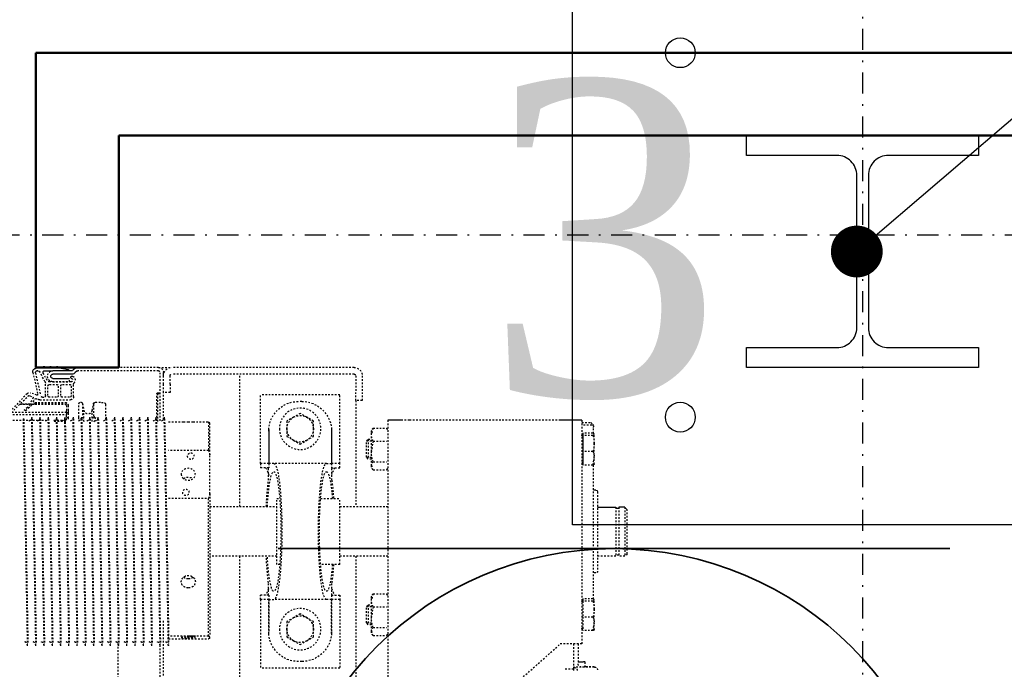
# Model space of a CAD drawing. Header units: centimetres. Extents: x 42630 to 130002, y 15 to 29179.
# Tile 75 of 138: x 50522 to 50581, y 5744 to 5784. Entities that reach past the tile are written whole.
import ezdxf

# ---------------------------------------------------------------- set-up
doc = ezdxf.new("R2010")
doc.units = ezdxf.units.CM
doc.header["$LTSCALE"] = 0.01
doc.linetypes.add('DASHDOT2', pattern=[12.7, 6.35, -3.175, 0, -3.175])
doc.linetypes.add('DASHED2', pattern=[9.525, 6.35, -3.175])
doc.layers.get('0').update_dxf_attribs({"color": 253})
for name, color, linetype in [('33 - linia 2', 253, 'Continuous'), ('A-ELEWACJE', 253, 'Continuous'), ('A-Grid', 253, 'DASHDOT2'), ('CKDRZWI_', 253, 'Continuous'), ('OPIS_K_WYK', 253, 'Continuous')]:
    doc.layers.add(name, color=color, linetype=linetype)
for name, color, linetype, lineweight in [('CKSCIANY_PRZEKR', 253, 'Continuous', 50), ('EOPIS', 150, 'Continuous', 35), ('eosprz', 32, 'Continuous', 35)]:
    doc.layers.add(name, color=color, linetype=linetype, lineweight=lineweight)
doc.layers.add('REV', color=253, linetype='Continuous', lineweight=40, plot=False)
doc.styles.get("Standard").update_dxf_attribs({"font": 'ic-simplex.shx', "width": 0.8})
doc.styles.add('styl1', font='times.ttf')
doc.dimstyles.new('CADKON cm', dxfattribs={"dimscale": 10, "dimtxt": 2.5, "dimasz": 2.5, "dimexe": 1.8, "dimexo": 5, "dimgap": 0.6, "dimtad": 1, "dimrnd": 0.1, "dimtxsty": 'Standard', "dimblk1": 'OBLIQUE', "dimblk2": 'OBLIQUE', "dimsah": 1, "dimcen": 2.5, "dimadec": 1, "dimazin": 2, "dimtfac": 1, "dimtix": 1, "dimtmove": 2, "dimatfit": 3, "dimldrblk": 'OPEN30', "dimfxl": 5, "dimfxlon": 1, "dimtfill": 1, "dimtolj": 1, "dimarcsym": 0})

# ---------------------------------------------------------------- blocks, each defined once
blk = doc.blocks.new('A$7E8814A102C37C')
at = {"layer": 'A-Grid', "ltscale": 20}
blk.add_line((-237.5, -417), (3157.5, -417), dxfattribs=at)
blk.add_lwpolyline([(1000, -130), (1000, -1964.5)], dxfattribs=at)
blk = doc.blocks.new('A$7E8814B27261F1')
at = {"color": 7, "linetype": 'DASHED2', "ltscale": 10}
for p, q in [((231.79, 4366.84), (231.79, 374.08)), ((215.82, 380.27), (230.89, 394.75)), ((231.49, 393.96), (217.23, 379.71)), ((227.23, 356.5), (227.23, 389.71)), ((228.48, 390.96), (228.48, 356.5)), ((222.1, 378.47), (222.1, 384.57)), ((222.1, 384.57), (222.1, 378.47)), ((222.14, 378.5), (222.14, 384.62)), ((222.19, 378.52), (222.19, 384.66)), ((222.24, 378.54), (222.24, 384.71)), ((224.06, 379.98), (225.41, 381.69)), ((225.91, 381.34), (224.5, 379.34)), ((231, 382.71), (231, 382.29)), ((203.01, 376.75), (216.18, 373.91)), ((203.22, 375.17), (217, 372.2)), ((216.68, 374.5), (215.33, 378.13)), ((217.04, 378.58), (217.86, 376.81)), ((218.13, 376.71), (222.18, 378.51)), ((218.66, 375.1), (219.21, 373.91)), ((222.59, 377.58), (218.74, 375.36)), ((221.15, 375.5), (221.1, 375.5)), ((221.1, 375.5), (221.1, 357.3)), ((221.15, 375.5), (221.1, 375.5)), ((221.1, 375.5), (221.1, 357.3)), ((221.19, 375.5), (221.15, 375.5)), ((221.15, 375.5), (221.15, 357.3)), ((221.24, 375.5), (221.19, 375.5)), ((221.19, 375.5), (221.19, 357.3)), ((222.24, 375.5), (221.24, 375.5)), ((221.24, 375.5), (221.24, 357.3)), ((222.1, 375.5), (222.1, 377.3)), ((222.1, 377.3), (222.1, 375.5)), ((222.14, 375.5), (222.14, 377.33)), ((222.19, 375.5), (222.19, 377.35)), ((222.24, 375.5), (222.24, 377.38)), ((222.24, 375.5), (222.24, 357.3)), ((231, 377.71), (231, 377.29)), ((367, 379.79), (367, 380.21)), ((367, 374.79), (367, 375.21)), ((208.52, 369.49), (202.81, 372.52)), ((207.81, 368.17), (203.35, 370.53)), ((217, 369.2), (209.7, 369.2)), ((218, 370.96), (218, 370.2)), ((219.5, 372.64), (219.5, 354.2)), ((231, 372.71), (231, 372.29)), ((231.79, 373.33), (231.79, 369.08)), ((367, 369.79), (367, 370.21)), ((208.6, 364.7), (208.6, 354.7)), ((208.7, 353.9), (208.7, 366.7)), ((210.2, 366.7), (210.2, 362.45)), ((217, 367.7), (211.2, 367.7)), ((218, 362.45), (218, 366.7)), ((231, 367.71), (231, 367.3)), ((231, 362.71), (231, 362.3)), ((231.79, 364.08), (231.79, 359.08)), ((232.43, 363.97), (232.43, 356.5)), ((367, 364.79), (367, 365.21)), ((210.2, 358.95), (210.2, 354.7)), ((211.2, 361.45), (217, 361.45)), ((217, 359.95), (211.2, 359.95)), ((218, 354.7), (218, 358.95)), ((223.04, 356.5), (226.24, 356.5)), ((227.23, 356.5), (226.24, 356.5)), ((227.23, 356.5), (227.24, 356.5)), ((227.24, 356.5), (227.24, 355.5)), ((227.57, 356.5), (227.24, 356.5)), ((227.57, 356.5), (228.48, 356.5)), ((228.83, 356.5), (228.48, 356.5)), ((231.79, 356.5), (228.83, 356.5)), ((230.28, 356.5), (230.28, 355.5)), ((231, 357.71), (231, 357.3)), ((367, 359.8), (367, 360.21)), ((208.6, 354.7), (206.6, 354.7)), ((217.5, 352.2), (210.16, 352.2)), ((211.2, 353.7), (217, 353.7)), ((223.04, 355.5), (226.24, 355.5)), ((226.24, 355.5), (227.24, 355.5)), ((227.24, 355.5), (227.57, 355.5)), ((227.57, 355.5), (230.28, 355.5)), ((230.28, 355.5), (231.19, 355.5)), ((231, 352.71), (231, 352.3)), ((367, 354.8), (367, 355.21)), ((200, 301), (200, 349.66)), ((202, 301), (202, 349.66)), ((221, 348), (221, 347.81)), ((221.8, 346.83), (226.02, 345.95)), ((221.8, 346.83), (229.79, 346.83)), ((229.95, 349), (222, 349)), ((232.64, 345.95), (226.02, 345.95)), ((229.79, 346.83), (232.64, 345.95)), ((231.1, 349), (229.95, 349)), ((231.1, 347.69), (230.73, 347.81)), ((231, 347.71), (231, 347.3)), ((367, 349.8), (367, 350.21)), ((367, 344.8), (367, 345.21)), ((221, 339.19), (221, 338)), ((226.02, 341.05), (221.8, 340.17)), ((222.39, 340), (222.1, 340)), ((229.32, 340), (222.39, 340)), ((232.64, 341.05), (226.02, 341.05)), ((230.85, 340.49), (229.28, 340)), ((230.16, 339), (233.52, 340.07)), ((231, 342.71), (231, 342.3)), ((367, 339.8), (367, 340.21)), ((222.23, 333), (222.39, 333)), ((222.39, 333), (231.33, 333)), ((231, 337.71), (231, 337.3)), ((367, 334.8), (367, 335.22)), ((231, 332.71), (231, 332.3)), ((231, 327.72), (231, 327.3)), ((367, 329.8), (367, 330.22)), ((231, 322.72), (231, 322.3)), ((366.58, 325.5), (636.73, 325.5)), ((367, 324.8), (367, 325.22)), ((231, 317.72), (231, 317.3)), ((367, 319.8), (367, 320.22)), ((367, 314.8), (367, 315.22)), ((231, 312.72), (231, 312.3)), ((367, 309.8), (367, 310.22)), ((231, 307.72), (231, 307.31)), ((367, 304.8), (367, 305.22)), ((200, 301), (200, 293)), ((232.13, 300), (203, 300)), ((204, 298), (203, 298)), ((203, 298), (203, 297.58)), ((204, 298), (204, 297.9)), ((210, 298), (205, 298)), ((215, 298), (210, 298)), ((215, 294), (215, 298)), ((231.46, 298), (215, 298)), ((215.8, 302), (215.3, 301.5)), ((215.3, 301.5), (215.7, 301.5)), ((215.3, 301.5), (215.3, 300)), ((216.2, 302), (215.7, 301.5)), ((215.7, 301.5), (232.7, 301.5)), ((215.7, 301.5), (215.7, 300)), ((216.2, 302), (215.8, 302)), ((232.2, 302), (216.2, 302)), ((231, 302.72), (231, 302.31)), ((231, 297.72), (231, 297.31)), ((554, 298), (353, 298)), ((367, 299.81), (367, 300.22)), ((636.73, 300), (367, 300)), ((200, 183), (200, 293)), ((204, 183), (204, 293)), ((210, 294), (205, 294)), ((210, 294), (215, 294)), ((232.75, 295), (232.75, 285.82)), ((250.04, 270.75), (250.04, 295)), ((278.85, 295), (278.85, 270.75)), ((354.75, 295), (367, 295)), ((362.13, 270.75), (362.13, 295)), ((363.73, 295), (363.73, 270.75)), ((367, 295), (367, 295.22)), ((232.75, 280.15), (232.75, 270.75)), ((232.75, 270.75), (250.04, 270.75)), ((232.75, 270.75), (233.5, 270)), ((252.71, 270), (233.5, 270)), ((276.18, 270), (252.71, 270)), ((276.18, 270), (362.28, 270)), ((362.13, 270.75), (278.85, 270.75)), ((284, 270), (284, 229.6)), ((314, 229.6), (314, 270)), ((363.58, 270), (362.28, 270)), ((284, 252), (204, 252)), ((413, 252), (314, 252)), ((257.9, 239.5), (216.5, 239.5)), ((216.5, 191.5), (216.5, 239.5)), ((257.9, 234.5), (257.9, 239.5)), ((257.9, 239.5), (260.5, 239.5)), ((260.5, 234.5), (260.5, 239.5)), ((340.1, 239.5), (337.5, 239.5)), ((337.5, 234.5), (337.5, 239.5)), ((340.1, 239.5), (381.5, 239.5)), ((340.1, 234.5), (340.1, 239.5)), ((381.5, 191.5), (381.5, 239.5)), ((237.5, 234.47), (257.9, 234.47)), ((238.5, 234.5), (257.9, 234.5)), ((257.9, 234.5), (260.5, 234.5)), ((257.9, 231.4), (257.9, 234.47)), ((268.01, 234.6), (260.5, 234.6)), ((337.5, 234.6), (329.99, 234.6)), ((337.5, 234.5), (340.1, 234.5)), ((340.1, 234.5), (359.5, 234.5)), ((340.1, 234.47), (340.1, 231.4)), ((360.5, 234.47), (340.1, 234.47)), ((257.9, 199.6), (257.9, 231.4)), ((319, 229.6), (279, 229.6)), ((279, 229.6), (279, 227.84)), ((319, 227.84), (319, 229.6)), ((340.1, 199.6), (340.1, 231.4)), ((230.07, 219.5), (232.38, 223.5)), ((232.38, 223.5), (237, 223.5)), ((237, 223.5), (241.62, 223.5)), ((241.62, 223.5), (243.93, 219.5)), ((351.07, 219.5), (353.38, 223.5)), ((353.38, 223.5), (358, 223.5)), ((358, 223.5), (362.62, 223.5)), ((362.62, 223.5), (364.93, 219.5)), ((220.5, 214.5), (220.5, 216.5)), ((227.76, 215.5), (230.07, 219.5)), ((230.07, 211.5), (227.76, 215.5)), ((243.93, 219.5), (246.24, 215.5)), ((246.24, 215.5), (243.93, 211.5)), ((348.76, 215.5), (351.07, 219.5)), ((351.07, 211.5), (348.76, 215.5)), ((364.93, 219.5), (367.24, 215.5)), ((367.24, 215.5), (364.93, 211.5)), ((377.5, 214.5), (377.5, 216.5)), ((232.38, 207.5), (230.07, 211.5)), ((243.93, 211.5), (241.62, 207.5)), ((353.38, 207.5), (351.07, 211.5)), ((364.93, 211.5), (362.62, 207.5)), ((237, 207.5), (232.38, 207.5)), ((241.62, 207.5), (237, 207.5)), ((279, 203.16), (279, 191.5)), ((319, 191.5), (319, 203.16)), ((358, 207.5), (353.38, 207.5)), ((362.62, 207.5), (358, 207.5)), ((237.5, 196.53), (257.9, 196.53)), ((238.5, 196.5), (257.9, 196.5)), ((257.9, 199.6), (257.9, 196.53)), ((257.9, 191.5), (257.9, 196.5)), ((257.9, 196.5), (260.5, 196.5)), ((260.5, 196.5), (260.5, 191.5)), ((268.01, 196.4), (260.5, 196.4)), ((337.5, 196.4), (329.99, 196.4)), ((337.5, 196.5), (337.5, 191.5)), ((337.5, 196.5), (340.1, 196.5)), ((340.1, 196.53), (340.1, 199.6)), ((360.5, 196.53), (340.1, 196.53)), ((340.1, 191.5), (340.1, 196.5)), ((340.1, 196.5), (359.5, 196.5)), ((257.9, 191.5), (216.5, 191.5)), ((260.5, 191.5), (257.9, 191.5)), ((319, 191.5), (279, 191.5)), ((284, 191.5), (284, 162.5)), ((314, 162.5), (314, 191.5)), ((337.5, 191.5), (340.1, 191.5)), ((340.1, 191.5), (381.5, 191.5)), ((205, 182), (215, 182)), ((220, 182), (215, 182)), ((220, 178), (220, 182)), ((220, 182), (284, 182)), ((314, 182), (417.5, 182)), ((205, 178), (215, 178)), ((215, 178), (220, 178)), ((236.67, 171.52), (240.54, 172.5)), ((240.54, 172.5), (238.26, 172.5)), ((250.71, 172.5), (240.54, 172.5)), ((244.34, 175.5), (243.26, 174.43)), ((243.26, 174.43), (255.26, 174.43)), ((243.26, 174.43), (243.26, 172.5)), ((254.19, 175.5), (244.34, 175.5)), ((244.34, 175.5), (244.34, 172.5)), ((244.41, 171.52), (250.71, 172.5)), ((259.43, 172.5), (250.71, 172.5)), ((255.26, 174.43), (254.19, 175.5)), ((254.19, 175.5), (254.19, 172.5)), ((255.26, 172.5), (255.26, 174.43)), ((261.86, 171.52), (257.99, 172.5)), ((336.67, 171.52), (340.54, 172.5)), ((340.54, 172.5), (338.26, 172.5)), ((350.71, 172.5), (340.54, 172.5)), ((344.34, 175.5), (343.26, 174.43)), ((343.26, 174.43), (355.26, 174.43)), ((343.26, 174.43), (343.26, 172.5)), ((354.19, 175.5), (344.34, 175.5)), ((344.34, 175.5), (344.34, 172.5)), ((344.41, 171.52), (350.71, 172.5)), ((359.43, 172.5), (350.71, 172.5)), ((355.26, 174.43), (354.19, 175.5)), ((354.19, 175.5), (354.19, 172.5)), ((355.26, 172.5), (355.26, 174.43)), ((361.86, 171.52), (357.98, 172.5)), ((236.67, 171.52), (236.67, 163.48)), ((244.41, 171.52), (244.41, 163.48)), ((257.01, 171.52), (257.01, 163.48)), ((261.86, 171.52), (261.86, 163.48)), ((336.67, 171.52), (336.67, 163.48)), ((344.41, 171.52), (344.41, 163.48)), ((357.01, 171.52), (357.01, 163.48)), ((361.86, 171.52), (361.86, 163.48)), ((231.83, 162.5), (447.83, 162.5)), ((231.83, 154.5), (231.83, 162.5)), ((231.84, 58.5), (231.84, 149.5)), ((231.87, 58.5), (231.87, 149.5)), ((447.87, 149.5), (366.87, 58.5)), ((366.85, 47.76), (378.83, 47.76)), ((366.86, 50.5), (382.17, 50.5)), ((383.02, 50.28), (380.98, 50.28)), ((231.83, 45.5), (366.83, 45.5)), ((239.66, 38.8), (239.66, 44.9)), ((241.03, 38.8), (241.03, 44.9)), ((250.63, 38.8), (250.63, 44.9)), ((258.87, 38.8), (258.87, 44.9)), ((339.66, 38.8), (339.66, 44.9)), ((339.66, 44.9), (341.02, 44.9)), ((341.02, 38.8), (341.02, 44.9)), ((341.02, 44.9), (350.63, 44.9)), ((341.03, 45.35), (341.03, 45.24)), ((350.63, 38.8), (350.63, 44.9)), ((350.63, 44.9), (358.87, 44.9)), ((357.5, 45.24), (357.5, 45.35)), ((358, 44.9), (358, 45.5)), ((358.87, 38.8), (358.87, 44.9)), ((380.81, 43.61), (377.78, 43.61)), ((380.8, 38.14), (380.81, 46.05)), ((233.31, 40), (234.52, 38.79)), ((235.23, 38.5), (235.54, 38.5)), ((235.54, 38.5), (235.84, 38.5)), ((236.2, 38.5), (235.84, 38.5)), ((239.88, 38.5), (236.2, 38.5)), ((241.03, 38.8), (240.34, 38)), ((245.83, 38), (240.34, 38)), ((254.75, 38), (245.83, 38)), ((258.87, 38.8), (254.75, 38)), ((258.26, 38), (254.75, 38)), ((339.9, 38.5), (258.63, 38.5)), ((275, 36), (323, 36)), ((314, 25), (314, 36)), ((324, 37), (324, 38.5)), ((341.02, 38.8), (340.34, 38)), ((345.83, 38), (340.34, 38)), ((354.75, 38), (345.83, 38)), ((358.87, 38.8), (354.75, 38)), ((358.26, 38), (354.75, 38)), ((284.37, 25), (314, 25)), ((313.3, 23.15), (313.3, 25)), ((284.37, 23.15), (314, 23.15)), ((284.37, 19.65), (314, 19.65)), ((312.5, 18.15), (285.93, 18.15)), ((312.5, 18.15), (314, 19.65)), ((314, 19.65), (314, 23.15))]:
    blk.add_line(p, q, dxfattribs=at)
at = {"color": 7, "linetype": 'Continuous', "ltscale": 10}
for p, q in [((200, 375), (200, 370.22)), ((200.5, 369.72), (200.5, 374.72)), ((199.7, 369.86), (199.7, 370.52)), ((199.7, 370.52), (200.5, 369.72)), ((200.5, 368.72), (199.7, 369.86)), ((200, 369.43), (200, 366.22)), ((200.5, 365.72), (200.5, 368.72)), ((202, 373.87), (202, 374.18)), ((202, 369.72), (202, 364.7)), ((199.7, 365.86), (199.7, 366.52)), ((199.7, 366.52), (200.5, 365.72)), ((200.5, 364.72), (199.7, 365.86)), ((199.7, 361.86), (199.7, 362.52)), ((199.7, 362.52), (200.5, 361.72)), ((200, 365.43), (200, 362.22)), ((200.5, 361.72), (200.5, 364.72)), ((202, 353.31), (202, 364.7)), ((204, 353.31), (204, 364.7)), ((206.6, 364.7), (206.6, 354.7)), ((200.5, 360.72), (199.7, 361.86)), ((200, 361.43), (200, 349.66)), ((200.21, 357.77), (200.09, 358.41)), ((200.09, 358.41), (201.02, 357.76)), ((201.19, 356.78), (200.21, 357.77)), ((201.02, 357.76), (200.5, 360.72)), ((201.46, 355.3), (201.19, 356.78)), ((200.88, 351.78), (201.71, 352.61)), ((202.29, 350.36), (203.12, 351.19)), ((231.83, 45.5), (231.83, 53.5)), ((239.66, 44.9), (241.03, 44.9)), ((241.03, 45.35), (241.03, 45.24)), ((241.03, 44.9), (250.63, 44.9)), ((250.63, 44.9), (258.87, 44.9)), ((257.5, 45.24), (257.5, 45.35)), ((274, 37), (274, 38.5)), ((284.37, 36), (284.37, 25)), ((285.1, 23.15), (285.1, 25)), ((284.37, 19.65), (284.37, 23.15))]:
    blk.add_line(p, q, dxfattribs=at)
at = {"color": 7, "linetype": 'DASHED2', "ltscale": 10}
for centre in [(237, 215.5), (358, 215.5)]:
    blk.add_circle(centre, 12.5, dxfattribs=at)
for centre, radius, start, end in [((217.2, 378.83), 2, 133.8548, 200.45008), ((225.65, 381.5), 0.301, 328.3186, 141.6814), ((1137.01, 45999.08), 45625.37, 268.862172, 269.032894), ((1007.37, 38906.96), 38532.49, 268.845502, 269.04765), ((216.27, 374.34), 0.441, 257.82964, 20.45008), ((217.94, 379), 1, 135, 205), ((218.04, 376.89), 0.2, 205, 294), ((218.84, 375.19), 0.2, 120, 205), ((220.14, 383.08), 5, 294, 321.6814), ((219.59, 382.78), 6, 300, 325), ((230.05, 379.89), 2.39, 270.27368, 342.85508), ((1137.01, 45994.08), 45625.37, 268.862172, 269.032894), ((1007.37, 38901.96), 38532.49, 268.845502, 269.04765), ((-408.75, 38906.44), 38534.46, 271.153415, 271.153525), ((-408.75, 38901.44), 38534.46, 271.153415, 271.153525), ((209.7, 371.72), 2.52, 242.06083, 270), ((216.73, 370.96), 1.27, 0, 77.82035), ((217, 370.2), 1, 270, 0), ((216.5, 372.64), 3, 0, 25), ((230.05, 374.89), 2.39, 270.27368, 342.85508), ((230.05, 369.89), 2.39, 270.27368, 342.85508), ((1137.01, 45989.08), 45625.37, 268.862172, 269.032894), ((1007.37, 38896.96), 38532.49, 268.845502, 269.04765), ((-408.75, 38896.45), 38534.46, 271.153415, 271.153525), ((205.3, 364.7), 3.3, 0, 180), ((207.03, 366.7), 1.66, 0, 62.06083), ((211.2, 366.7), 1, 90, 180), ((211.2, 362.45), 1, 180, 270), ((217, 366.7), 1, 0, 90), ((217, 362.45), 1, 270, 0), ((230.05, 364.89), 2.39, 270.27368, 342.85508), ((1137.01, 45984.08), 45625.37, 268.862172, 269.032894), ((1007.37, 38891.96), 38532.49, 268.845502, 269.04765), ((1137.01, 45979.08), 45625.37, 268.862172, 269.032894), ((-408.75, 38891.45), 38534.46, 271.153415, 271.153525), ((211.2, 358.95), 1, 90, 180), ((217, 358.95), 1, 0, 90), ((222.9, 357.3), 1.8, 180, 270), ((222.9, 357.3), 1.8, 180, 270), ((222.95, 357.3), 1.8, 180, 270), ((222.99, 357.3), 1.8, 180, 270), ((223.04, 357.3), 1.8, 180, 270), ((223.04, 357.3), 0.8, 180, 270), ((230.05, 359.89), 2.39, 270.27368, 342.85508), ((1007.37, 38886.97), 38532.49, 268.845502, 269.04765), ((1137.01, 45974.08), 45625.37, 268.862172, 269.032894), ((1007.37, 38881.97), 38532.49, 268.845502, 269.04765), ((-408.75, 38886.45), 38534.46, 271.153415, 271.153525), ((207.6, 353.9), 2.6, 203.91653, 308.69474), ((207.6, 353.9), 1.1, 203.91653, 0), ((210.16, 350.7), 1.5, 90, 128.69474), ((211.2, 354.7), 1, 180, 270), ((217, 354.7), 1, 270, 0), ((217.5, 354.2), 2, 270, 0), ((230.05, 354.89), 2.39, 270.27368, 342.85508), ((1137.01, 45969.08), 45625.37, 268.862172, 269.032894), ((1007.37, 38876.97), 38532.49, 268.845502, 269.04765), ((-408.75, 38881.45), 38534.46, 271.153415, 271.153525), ((222, 348), 1, 90, 180), ((222, 347.81), 1, 180, 258.13508), ((230.05, 349.89), 2.39, 270.27368, 342.85508), ((1137.01, 45964.08), 45625.37, 268.862172, 269.032894), ((1007.37, 38871.97), 38532.49, 268.845502, 269.04765), ((-408.75, 38876.45), 38534.46, 271.153415, 271.153525), ((-408.75, 38871.45), 38534.46, 271.153415, 271.153525), ((222, 339.19), 1, 101.86492, 180), ((222.09, 339), 1, 101.57659, 179.98368), ((222.1, 338.98), 1.02, 89.86867, 101.43514), ((230.05, 344.9), 2.39, 270.27368, 342.85508), ((230.05, 339.9), 2.39, 270.27368, 342.85508), ((1137.01, 45959.08), 45625.37, 268.862172, 269.032894), ((1007.37, 38866.97), 38532.49, 268.845502, 269.04765), ((-408.75, 38866.45), 38534.46, 271.153415, 271.153525), ((222.04, 337.99), 0.989, 191.77636, 192.10457), ((230.05, 334.9), 2.39, 270.27368, 342.85508), ((1137.01, 45954.09), 45625.37, 268.862172, 269.032894), ((1007.37, 38861.97), 38532.49, 268.845502, 269.04765), ((-408.75, 38861.45), 38534.46, 271.153415, 271.153525), ((230.05, 329.9), 2.39, 270.27368, 342.85508), ((1137.01, 45949.09), 45625.37, 268.862172, 269.032894), ((1007.37, 38856.97), 38532.49, 268.845502, 269.04765), ((1137.01, 45944.09), 45625.37, 268.862172, 269.032894), ((1007.37, 38851.97), 38532.49, 268.845502, 269.04765), ((-408.75, 38856.45), 38534.46, 271.153415, 271.153525), ((230.05, 324.9), 2.39, 270.27368, 342.85508), ((1137.01, 45939.09), 45625.37, 268.862172, 269.032894), ((1007.37, 38846.97), 38532.49, 268.845502, 269.04765), ((-408.75, 38851.45), 38534.46, 271.153415, 271.153525), ((230.05, 319.9), 2.39, 270.27368, 342.85508), ((1137.01, 45934.09), 45625.37, 268.862172, 269.032894), ((1007.37, 38841.97), 38532.49, 268.845502, 269.04765), ((-408.75, 38846.45), 38534.46, 271.153415, 271.153525), ((230.05, 314.9), 2.39, 270.27368, 342.85508), ((230.05, 309.9), 2.39, 270.27368, 342.85508), ((1137.01, 45929.09), 45625.37, 268.862172, 269.032894), ((1007.37, 38836.97), 38532.49, 268.845502, 269.04765), ((-408.75, 38841.45), 38534.46, 271.153415, 271.153525), ((-408.75, 38836.46), 38534.46, 271.153415, 271.153525), ((230.05, 304.9), 2.39, 270.27368, 342.85508), ((1137.01, 45924.09), 45625.37, 268.862172, 269.032894), ((1007.37, 38831.97), 38532.49, 268.845502, 269.04765), ((-408.75, 38831.46), 38534.46, 271.153415, 271.153525), ((203, 301), 3, 180, 270), ((205, 293), 5, 90, 180), ((203, 301), 1, 180, 270), ((230.05, 299.9), 2.39, 270.27368, 342.85508), ((1137.01, 45919.09), 45625.37, 268.862172, 269.032894), ((1007.37, 38826.98), 38532.49, 268.845502, 269.04765), ((1137.01, 45914.09), 45625.37, 268.862172, 269.032894), ((1010.73, 38789.12), 38499.71, 268.839519, 269.023723), ((-408.75, 38826.46), 38534.46, 271.153415, 271.153525), ((205, 293), 1, 90, 180), ((266.29, 323.65), 55.34, 252.91523, 255.79472), ((262.59, 323.65), 55.34, 284.20528, 287.08477), ((382.47, 274.39), 20.67, 190.15554, 192.27538), ((343.39, 274.39), 20.67, 347.72462, 349.84446), ((238.5, 216.5), 18, 93.19721, 180), ((238.5, 216.5), 18, 90, 93.19721), ((359.5, 216.5), 18, 86.80279, 90), ((359.5, 216.5), 18, 0, 86.80279), ((237, 215.5), 8, 90, 150), ((237, 215.5), 8, 30, 90), ((358, 215.5), 8, 90, 150), ((358, 215.5), 8, 30, 90), ((238.5, 214.5), 18, 180, 266.80279), ((237, 215.5), 8, 150, 210), ((237, 215.5), 8, 330, 30), ((358, 215.5), 8, 150, 210), ((359.5, 214.5), 18, 273.19721, 0), ((358, 215.5), 8, 330, 30), ((237, 215.5), 8, 210, 270), ((237, 215.5), 8, 270, 330), ((358, 215.5), 8, 210, 270), ((358, 215.5), 8, 270, 330), ((238.5, 214.5), 18, 266.80279, 270), ((359.5, 214.5), 18, 270, 273.19721), ((205, 183), 5, 180, 270), ((205, 183), 1, 180, 270), ((239.29, 168.54), 3.97, 92.81037, 131.29882), ((240.36, 163.68), 8.82, 62.67613, 88.83923), ((250.5, 150.52), 21.98, 72.79546, 89.46515), ((259.63, 168.54), 3.97, 92.81037, 131.29882), ((259.19, 168.43), 4.08, 49.23441, 86.6564), ((339.29, 168.54), 3.97, 92.81037, 131.29882), ((340.36, 163.68), 8.82, 62.67613, 88.83923), ((350.5, 150.52), 21.98, 72.79546, 89.46515), ((359.63, 168.54), 3.97, 92.81037, 131.29882), ((359.19, 168.43), 4.08, 49.23441, 86.6564), ((239.29, 166.46), 3.97, 228.70118, 240.71716), ((259.19, 166.57), 4.08, 296.65142, 310.76559), ((339.29, 166.46), 3.97, 228.70118, 240.71716), ((359.19, 166.57), 4.08, 296.65142, 310.76559), ((378.83, 45.76), 2, 1.97217, 90.0039), ((381.95, 50.64), 1.03, 187.72149, 200.35995), ((340.69, 45.24), 0.338, 270, 0), ((341.18, 45.35), 0.15, 90, 180), ((357.35, 45.35), 0.15, 0, 90), ((357.84, 45.24), 0.338, 180, 270), ((235.23, 39.5), 1, 224.41447, 247.31149), ((246.03, 53.94), 15.94, 251.71172, 269.28365), ((245.63, 53.95), 15.95, 270.72276, 288.28187), ((254.9, 49.74), 11.74, 248.66552, 269.2516), ((323, 37), 1, 270, 0), ((346.03, 53.94), 15.94, 251.71172, 269.28365), ((345.63, 53.95), 15.95, 270.72276, 288.28187), ((354.9, 49.74), 11.74, 248.66552, 269.2516)]:
    blk.add_arc(centre, radius, start, end, dxfattribs=at)
at = {"color": 7, "linetype": 'Continuous', "ltscale": 10}
for centre, radius, start, end in [((202.58, 374.72), 2.08, 77.82964, 180), ((203.01, 374.18), 1.01, 77.82035, 180), ((203.53, 373.87), 1.53, 180, 242.06083), ((202.92, 369.72), 0.921, 62.06083, 180), ((205.3, 364.7), 1.3, 0, 180), ((203, 349.66), 3, 135, 180), ((202.19, 355.43), 0.749, 190, 255.12), ((201, 353.31), 1, 315, 0), ((201, 353.31), 3, 315, 0), ((205.9, 353.15), 0.75, 23.91653, 203.91653), ((203, 349.66), 1, 135, 180), ((240.69, 45.24), 0.338, 270, 0), ((241.18, 45.35), 0.15, 90, 180), ((257.35, 45.35), 0.15, 0, 90), ((257.84, 45.24), 0.338, 180, 270), ((275, 37), 1, 180, 270), ((616.22, 363.51), 477.87, 226.01785, 226.27744)]:
    blk.add_arc(centre, radius, start, end, dxfattribs=at)
at = {"color": 7, "linetype": 'DASHED2', "ltscale": 10}
for centre, major_axis, ratio, start_param, end_param in [((225.5, 343.5), (0, 2.5), 0.999939, 3.348675, 6.076103), ((221.04, 317), (0, -21), 0.011029, 2.690566, 3.05403), ((299, 231.4), (-36.1, 0), 0.118535, 0, 4.283883), ((299, 231.4), (-36.1, 0), 0.118535, 5.140895, 6.283185), ((299, 231.4), (41.1, 0), 0.118535, 1.94439, 2.424847), ((299, 231.4), (41.1, 0), 0.118535, 0.716745, 1.197203), ((299, 231.4), (41.1, 0), 0.118535, 3.141593, 6.283185), ((299, 199.6), (41.1, 0), 0.118535, 0, 3.141593), ((299, 199.6), (-36.1, 0), 0.118535, 2.157978, 6.283185), ((299, 199.6), (-36.1, 0), 0.118535, 0, 0.983615), ((299, 199.6), (41.1, 0), 0.118535, 3.858338, 4.204175), ((299, 199.6), (41.1, 0), 0.118535, 5.220603, 5.56644), ((231.83, 149.5), (0, 13), 0.002945, 4.712389, 6.283185), ((231.83, 149.5), (0, 5), 0.002945, 4.712389, 6.283185), ((366.83, 58.5), (0, -13), 0.002945, 0, 1.570796), ((382.17, 67.5), (0, 17), 0.002935, 3.141593, 4.006402), ((377.78, 48.61), (0, 5), 0.002935, 1.74132, 3.141593), ((377.78, 48.61), (0, -5), 0.002935, 0, 1.400273), ((380.81, 88.5), (0, 50.5), 0.002935, 3.151418, 3.864574), ((380.83, 48.76), (0, -3), 0.002935, 0.338665, 1.570796), ((233.32, 88.5), (0, -48.5), 0.002935, 5.802326, 6.764044), ((234.82, 88.5), (0, -50), 0.002935, 0.200335, 0.535527), ((234.82, 88.5), (0, -50), 0.002935, 0.109067, 0.200335)]:
    blk.add_ellipse(centre, major_axis=major_axis, ratio=ratio, start_param=start_param, end_param=end_param, dxfattribs=at)
for centre, major_axis, ratio in [((264.44, 283), (0, 4.25), 0.841709), ((275.39, 284.5), (0, 2.1), 0.841709), ((362.93, 283), (0, 4.25), 0.04674), ((363.54, 284.5), (0, -2.1), 0.04674), ((253.5, 281.5), (0, 2.1), 0.841709), ((362.32, 281.5), (0, -2.1), 0.04674)]:
    blk.add_ellipse(centre, major_axis=major_axis, ratio=ratio, dxfattribs=at)
at = {"color": 7, "linetype": 'Continuous', "ltscale": 10}
for major_axis in [(0, 13), (0, 5)]:
    blk.add_ellipse((231.83, 58.5), major_axis=major_axis, ratio=0.002945, start_param=3.141593, end_param=4.712389, dxfattribs=at)
at = {"color": 7, "linetype": 'DASHED2', "ltscale": 10}
for points, knots in [([(367.94, 380), (367.94, 380), (367.94, 380), (367.94, 380), (367.8, 380.01), (367.67, 380.02), (367.39, 380.07), (366.84, 380.24), (366.22, 380.69), (365.77, 381.25), (365.69, 381.6), (365.67, 381.69)], [0.1861249, 0.1861249, 0.1861249, 0.1861249, 0.2261769, 0.4214762, 0.4724045, 0.5083702, 0.5480959, 0.6471273, 0.8033109, 0.9563027, 1, 1, 1, 1]), ([(367.94, 375), (367.94, 375), (367.94, 375), (367.94, 375), (367.8, 375.01), (367.67, 375.02), (367.39, 375.07), (366.84, 375.24), (366.22, 375.69), (365.77, 376.25), (365.69, 376.6), (365.67, 376.69)], [0.1861249, 0.1861249, 0.1861249, 0.1861249, 0.2261769, 0.4214762, 0.4724045, 0.5083702, 0.5480959, 0.6471273, 0.8033109, 0.9563027, 1, 1, 1, 1]), ([(367.94, 370), (367.94, 370), (367.94, 370), (367.94, 370), (367.8, 370.01), (367.67, 370.02), (367.39, 370.07), (366.84, 370.24), (366.22, 370.69), (365.77, 371.25), (365.69, 371.6), (365.67, 371.69)], [0.1861249, 0.1861249, 0.1861249, 0.1861249, 0.2261769, 0.4214762, 0.4724045, 0.5083702, 0.5480959, 0.6471273, 0.8033109, 0.9563027, 1, 1, 1, 1]), ([(367.94, 365), (367.94, 365), (367.94, 365), (367.94, 365), (367.8, 365.01), (367.67, 365.02), (367.39, 365.07), (366.84, 365.24), (366.22, 365.69), (365.77, 366.25), (365.69, 366.6), (365.67, 366.69)], [0.1861249, 0.1861249, 0.1861249, 0.1861249, 0.2261769, 0.4214762, 0.4724045, 0.5083702, 0.5480959, 0.6471273, 0.8033109, 0.9563027, 1, 1, 1, 1]), ([(367.94, 360.01), (367.94, 360.01), (367.94, 360.01), (367.94, 360), (367.8, 360.01), (367.67, 360.02), (367.39, 360.07), (366.84, 360.24), (366.22, 360.69), (365.77, 361.26), (365.69, 361.6), (365.67, 361.69)], [0.1861249, 0.1861249, 0.1861249, 0.1861249, 0.2261769, 0.4214762, 0.4724045, 0.5083702, 0.5480959, 0.6471273, 0.8033109, 0.9563027, 1, 1, 1, 1]), ([(367.94, 355.01), (367.94, 355.01), (367.94, 355.01), (367.94, 355.01), (367.8, 355.01), (367.67, 355.03), (367.39, 355.07), (366.84, 355.25), (366.22, 355.69), (365.77, 356.26), (365.69, 356.6), (365.67, 356.69)], [0.1861249, 0.1861249, 0.1861249, 0.1861249, 0.2261769, 0.4214762, 0.4724045, 0.5083702, 0.5480959, 0.6471273, 0.8033109, 0.9563027, 1, 1, 1, 1]), ([(367.94, 350.01), (367.94, 350.01), (367.94, 350.01), (367.94, 350.01), (367.8, 350.01), (367.67, 350.03), (367.39, 350.07), (366.84, 350.25), (366.22, 350.69), (365.77, 351.26), (365.69, 351.6), (365.67, 351.69)], [0.1861249, 0.1861249, 0.1861249, 0.1861249, 0.2261769, 0.4214762, 0.4724045, 0.5083702, 0.5480959, 0.6471273, 0.8033109, 0.9563027, 1, 1, 1, 1]), ([(367.94, 345.01), (367.94, 345.01), (367.94, 345.01), (367.94, 345.01), (367.8, 345.01), (367.67, 345.03), (367.39, 345.07), (366.84, 345.25), (366.22, 345.7), (365.77, 346.26), (365.69, 346.6), (365.67, 346.69)], [0.1861249, 0.1861249, 0.1861249, 0.1861249, 0.2261769, 0.4214762, 0.4724045, 0.5083702, 0.5480959, 0.6471273, 0.8033109, 0.9563027, 1, 1, 1, 1]), ([(229.32, 340), (229.42, 340), (229.52, 339.97), (229.72, 339.87), (229.81, 339.8), (229.97, 339.61), (230.03, 339.5), (230.13, 339.26), (230.16, 339.13), (230.16, 339)], [0, 0, 0, 0, 0.25, 0.25, 0.5, 0.5, 0.75, 0.75, 1, 1, 1, 1]), ([(367.94, 340.01), (367.94, 340.01), (367.94, 340.01), (367.94, 340.01), (367.8, 340.01), (367.67, 340.03), (367.39, 340.07), (366.84, 340.25), (366.22, 340.7), (365.77, 341.26), (365.69, 341.6), (365.67, 341.69)], [0.1861249, 0.1861249, 0.1861249, 0.1861249, 0.2261769, 0.4214762, 0.4724045, 0.5083702, 0.5480959, 0.6471273, 0.8033109, 0.9563027, 1, 1, 1, 1]), ([(221.15, 335.45), (221.16, 335.07), (221.18, 334.48), (221.2, 334.1), (221.23, 333.91), (221.25, 333.75), (221.34, 333.53), (221.49, 333.31), (221.73, 333.11), (222.01, 333.01), (222.17, 333), (222.23, 333)], [0, 0, 0, 0, 0.32492, 0.610136, 0.753681, 0.828549, 0.859888, 0.89367, 0.934715, 0.979704, 1, 1, 1, 1]), ([(367.94, 335.01), (367.94, 335.01), (367.94, 335.01), (367.94, 335.01), (367.8, 335.02), (367.67, 335.03), (367.39, 335.07), (366.84, 335.25), (366.22, 335.7), (365.77, 336.26), (365.69, 336.6), (365.67, 336.69)], [0.1861249, 0.1861249, 0.1861249, 0.1861249, 0.2261769, 0.4214762, 0.4724045, 0.5083702, 0.5480959, 0.6471273, 0.8033109, 0.9563027, 1, 1, 1, 1]), ([(367.94, 330.01), (367.94, 330.01), (367.94, 330.01), (367.94, 330.01), (367.8, 330.02), (367.67, 330.03), (367.39, 330.08), (366.84, 330.25), (366.22, 330.7), (365.77, 331.26), (365.69, 331.6), (365.67, 331.69)], [0.1861249, 0.1861249, 0.1861249, 0.1861249, 0.2261769, 0.4214762, 0.4724045, 0.5083702, 0.5480959, 0.6471273, 0.8033109, 0.9563027, 1, 1, 1, 1]), ([(367.94, 325.01), (367.94, 325.01), (367.94, 325.01), (367.94, 325.01), (367.8, 325.02), (367.67, 325.03), (367.39, 325.08), (366.84, 325.25), (366.22, 325.7), (365.77, 326.26), (365.69, 326.61), (365.67, 326.69)], [0.1861249, 0.1861249, 0.1861249, 0.1861249, 0.2261769, 0.4214762, 0.4724045, 0.5083702, 0.5480959, 0.6471273, 0.8033109, 0.9563027, 1, 1, 1, 1]), ([(367.94, 320.01), (367.94, 320.01), (367.94, 320.01), (367.94, 320.01), (367.8, 320.02), (367.67, 320.03), (367.39, 320.08), (366.84, 320.25), (366.22, 320.7), (365.77, 321.26), (365.69, 321.61), (365.67, 321.7)], [0.1861249, 0.1861249, 0.1861249, 0.1861249, 0.2261769, 0.4214762, 0.4724045, 0.5083702, 0.5480959, 0.6471273, 0.8033109, 0.9563027, 1, 1, 1, 1]), ([(367.94, 315.01), (367.94, 315.01), (367.94, 315.01), (367.94, 315.01), (367.8, 315.02), (367.67, 315.03), (367.39, 315.08), (366.84, 315.25), (366.22, 315.7), (365.77, 316.26), (365.69, 316.61), (365.67, 316.7)], [0.1861249, 0.1861249, 0.1861249, 0.1861249, 0.2261769, 0.4214762, 0.4724045, 0.5083702, 0.5480959, 0.6471273, 0.8033109, 0.9563027, 1, 1, 1, 1]), ([(367.94, 310.01), (367.94, 310.01), (367.94, 310.01), (367.94, 310.01), (367.8, 310.02), (367.67, 310.03), (367.39, 310.08), (366.84, 310.25), (366.22, 310.7), (365.77, 311.26), (365.69, 311.61), (365.67, 311.7)], [0.1861249, 0.1861249, 0.1861249, 0.1861249, 0.2261769, 0.4214762, 0.4724045, 0.5083702, 0.5480959, 0.6471273, 0.8033109, 0.9563027, 1, 1, 1, 1]), ([(367.94, 305.01), (367.94, 305.01), (367.94, 305.01), (367.94, 305.01), (367.8, 305.02), (367.67, 305.03), (367.39, 305.08), (366.84, 305.25), (366.22, 305.7), (365.77, 306.26), (365.69, 306.61), (365.67, 306.7)], [0.1861249, 0.1861249, 0.1861249, 0.1861249, 0.2261769, 0.4214762, 0.4724045, 0.5083702, 0.5480959, 0.6471273, 0.8033109, 0.9563027, 1, 1, 1, 1]), ([(367.94, 300.02), (367.94, 300.02), (367.94, 300.02), (367.94, 300.01), (367.8, 300.02), (367.67, 300.03), (367.39, 300.08), (366.84, 300.25), (366.22, 300.7), (365.77, 301.27), (365.69, 301.61), (365.67, 301.7)], [0.1861249, 0.1861249, 0.1861249, 0.1861249, 0.2261769, 0.4214762, 0.4724045, 0.5083702, 0.5480959, 0.6471273, 0.8033109, 0.9563027, 1, 1, 1, 1]), ([(367.92, 295.02), (367.94, 295.02), (367.95, 295.02), (367.94, 295.01), (367.8, 295.02), (367.67, 295.04), (367.39, 295.08), (366.84, 295.25), (366.22, 295.7), (365.77, 296.27), (365.69, 296.61), (365.67, 296.7)], [0, 0, 0, 0, 0.226177, 0.421476, 0.472405, 0.50837, 0.548096, 0.647127, 0.803311, 0.956303, 1, 1, 1, 1]), ([(267.08, 285.82), (266.53, 285.04), (266.22, 284.02), (266.22, 281.99), (266.52, 280.98), (267.06, 280.21)], [0.384709, 0.384709, 0.384709, 0.384709, 0.5, 0.5, 0.6138838, 0.6138838, 0.6138838, 0.6138838]), ([(333.12, 283), (333.12, 281.88), (332.73, 280.78), (331.37, 279.21), (330.39, 278.75), (328.42, 278.75), (327.43, 279.2), (325.99, 280.79), (325.57, 281.89), (325.57, 284.11), (325.99, 285.22), (327.42, 286.79), (328.41, 287.25), (330.4, 287.25), (331.36, 286.79), (332.72, 285.22), (333.12, 284.12), (333.12, 283)], [0, 0, 0, 0, 0.125, 0.125, 0.25, 0.25, 0.375, 0.375, 0.5, 0.5, 0.625, 0.625, 0.75, 0.75, 0.875, 0.875, 1, 1, 1, 1]), ([(380.98, 50.28), (380.99, 50.22), (381.02, 50.1), (381.06, 49.93), (381.12, 49.76), (381.19, 49.6), (381.26, 49.46), (381.33, 49.32), (381.42, 49.19), (381.5, 49.07), (381.59, 48.96), (381.69, 48.86), (381.78, 48.77), (381.88, 48.68), (381.98, 48.61), (382.08, 48.55), (382.18, 48.49), (382.29, 48.44), (382.39, 48.4), (382.49, 48.37), (382.6, 48.34), (382.7, 48.32), (382.81, 48.31), (382.88, 48.31), (382.91, 48.31)], [0, 0, 0, 0, 0.061882, 0.122107, 0.180546, 0.237115, 0.291884, 0.344932, 0.396157, 0.445527, 0.493113, 0.539022, 0.583296, 0.626078, 0.667448, 0.707597, 0.746599, 0.784646, 0.821836, 0.8583, 0.894228, 0.929719, 0.964966, 1, 1, 1, 1]), ([(240.34, 38), (240.28, 38), (240.23, 38.02), (240.11, 38.09), (240.05, 38.15), (239.88, 38.36), (239.77, 38.56), (239.66, 38.8)], [0, 0, 0, 0, 0.25, 0.25, 0.5, 0.5, 1, 1, 1, 1]), ([(258.19, 38), (258.24, 38), (258.3, 38.02), (258.42, 38.09), (258.47, 38.15), (258.65, 38.36), (258.76, 38.56), (258.87, 38.8)], [0, 0, 0, 0, 0.25, 0.25, 0.5, 0.5, 1, 1, 1, 1]), ([(340.34, 38), (340.28, 38), (340.23, 38.02), (340.11, 38.09), (340.05, 38.15), (339.88, 38.36), (339.77, 38.56), (339.66, 38.8)], [0, 0, 0, 0, 0.25, 0.25, 0.5, 0.5, 1, 1, 1, 1]), ([(358.19, 38), (358.24, 38), (358.3, 38.02), (358.42, 38.09), (358.47, 38.15), (358.64, 38.36), (358.76, 38.56), (358.87, 38.8)], [0, 0, 0, 0, 0.25, 0.25, 0.5, 0.5, 1, 1, 1, 1]), ([(380.81, 38.07), (380.8, 38.03), (380.8, 37.95), (380.83, 37.7), (380.87, 37.52), (380.95, 37.24), (381.15, 36.85), (381.54, 36.42), (382.1, 36.1), (382.62, 35.96), (382.88, 36.01), (382.92, 36.02)], [0, 0, 0, 0, 0.411153, 0.487202, 0.537484, 0.586841, 0.664042, 0.756476, 0.865267, 0.98286, 1, 1, 1, 1])]:
    blk.add_open_spline(points, degree=3, knots=knots, dxfattribs=at)
for points in [[(367, 380.21), (367, 380.21), (366.98, 380.21), (366.93, 380.21)], [(367, 375.21), (367, 375.21), (366.98, 375.21), (366.93, 375.21)], [(367, 370.21), (367, 370.21), (366.98, 370.21), (366.93, 370.21)], [(367, 365.21), (367, 365.21), (366.98, 365.21), (366.93, 365.21)], [(367, 360.21), (367, 360.21), (366.98, 360.21), (366.93, 360.21)], [(367, 355.21), (367, 355.21), (366.98, 355.22), (366.93, 355.22)], [(367, 350.21), (367, 350.22), (366.98, 350.22), (366.93, 350.22)], [(367, 345.22), (367, 345.22), (366.98, 345.22), (366.93, 345.22)], [(367, 340.22), (367, 340.22), (366.98, 340.22), (366.93, 340.22)], [(367, 335.22), (367, 335.22), (366.98, 335.22), (366.93, 335.22)], [(367, 330.22), (367, 330.22), (366.98, 330.22), (366.93, 330.22)], [(367, 325.22), (367, 325.22), (366.98, 325.22), (366.93, 325.22)], [(367, 320.22), (367, 320.22), (366.98, 320.22), (366.93, 320.22)], [(367, 315.22), (367, 315.22), (366.98, 315.22), (366.93, 315.22)], [(367, 310.22), (367, 310.22), (366.98, 310.22), (366.93, 310.22)], [(367, 305.22), (367, 305.22), (366.98, 305.22), (366.93, 305.22)], [(367, 300.22), (367, 300.22), (366.98, 300.22), (366.93, 300.22)], [(367, 295.22), (367, 295.22), (366.97, 295.23), (366.93, 295.23)], [(232.75, 285.86), (232.75, 285.09), (232.76, 284.06), (232.76, 283)], [(327.6, 283), (327.6, 284.05), (327.25, 285.09), (326.65, 285.86)], [(232.76, 283), (232.76, 281.94), (232.75, 280.89), (232.75, 280.12)], [(326.64, 280.12), (327.25, 280.89), (327.6, 281.94), (327.6, 283)], [(260.5, 236.27), (261.99, 235.6), (263.49, 234.92), (264.98, 234.26)], [(333.59, 234.51), (334.89, 235.09), (336.2, 235.68), (337.5, 236.27)], [(260.5, 194.73), (261.85, 195.34), (263.21, 195.95), (264.56, 196.55)], [(333.59, 196.49), (334.89, 195.91), (336.2, 195.32), (337.5, 194.73)]]:
    blk.add_open_spline(points, degree=3, dxfattribs=at)
blk = doc.blocks.new('A$7E8A9A372D53')
at = {"layer": '33 - linia 2'}
blk.add_lwpolyline([(10040, -50), (10180, -50), (10180, -62), (10125.5, -62, 0.414214), (10113.5, -74), (10113.5, -166, 0.414214), (10125.5, -178), (10180, -178), (10180, -190), (10040, -190), (10040, -178), (10094.5, -178, 0.414214), (10106.5, -166), (10106.5, -74, 0.414214), (10094.5, -62), (10040, -62)], format="xyb", close=True, dxfattribs=at)
blk = doc.blocks.new('_OBLIQUE')
at = {"color": 0, "linetype": 'ByBlock'}
blk.add_line((-0.5, -0.5), (0.5, 0.5), dxfattribs=at)
blk = doc.blocks.new('A$7E8A16153526364')
at = {"layer": '33 - linia 2'}
blk.add_lwpolyline([(-20285, 65), (-19935, 65), (-19935, -285), (-20285, -285)], close=True, dxfattribs=at)
for centre in [(-20220, 0), (-20220, -220)]:
    blk.add_circle(centre, 9, dxfattribs=at)

msp = doc.modelspace()

# ---------------------------------------------------------------- linework, layer by layer
at = {"layer": 'CKSCIANY_PRZEKR'}
for p, q in [((50522.929, 5781.604), (51083.82, 5781.604)), ((50527.929, 5776.604), (51079.82, 5776.604))]:
    msp.add_line(p, q, dxfattribs=at)
msp.add_lwpolyline([(50522.929, 5781.604), (50522.929, 5762.604), (50527.929, 5762.604), (50527.929, 5776.604)], dxfattribs=at)
at = {"layer": 'eosprz', "linetype": 'Continuous'}
msp.add_line((50537.553, 5751.667), (50578.088, 5751.667), dxfattribs=at)
msp.add_arc((50557.821, 5731.4), 20.267, 0, 180, dxfattribs=at)

# ---------------------------------------------------------------- block references
at = {"layer": 'A-ELEWACJE', "xscale": 0.1, "yscale": 0.1, "zscale": 0.1}
msp.add_blockref('A$7E8A16153526364', (52583.82, 5781.604), dxfattribs=at)
at = {"layer": 'A-Grid', "lineweight": -3}
msp.add_blockref('A$7E8814A102C37C', (49572.82, 6187.604), dxfattribs=at)
at = {"layer": 'CKDRZWI_', "xscale": -0.1, "yscale": 0.1, "zscale": 0.1, "rotation": 90}
msp.add_blockref('A$7E8814B27261F1', (50560.429, 5782.604), dxfattribs=at)
at = {"layer": 'REV', "xscale": 0.1, "yscale": 0.1, "zscale": 0.1}
msp.add_blockref('A$7E8A9A372D53', (49561.82, 5781.604), dxfattribs=at)

# ---------------------------------------------------------------- texts
at = {"layer": 'EOPIS', "style": 'styl1'}
msp.add_text('3', height=19.031, dxfattribs=at).set_placement((50550.004, 5760.919))

# ---------------------------------------------------------------- leaders
at = {"layer": 'OPIS_K_WYK', "ltscale": 0.5}
msp.add_leader([(50572.47, 5769.604), (50633.334, 5821.668)], dimstyle='CADKON cm', override={"dimscale": 5, "dimldrblk": 'DotSmall'}, dxfattribs=at)

doc.saveas('drawing.dxf')
